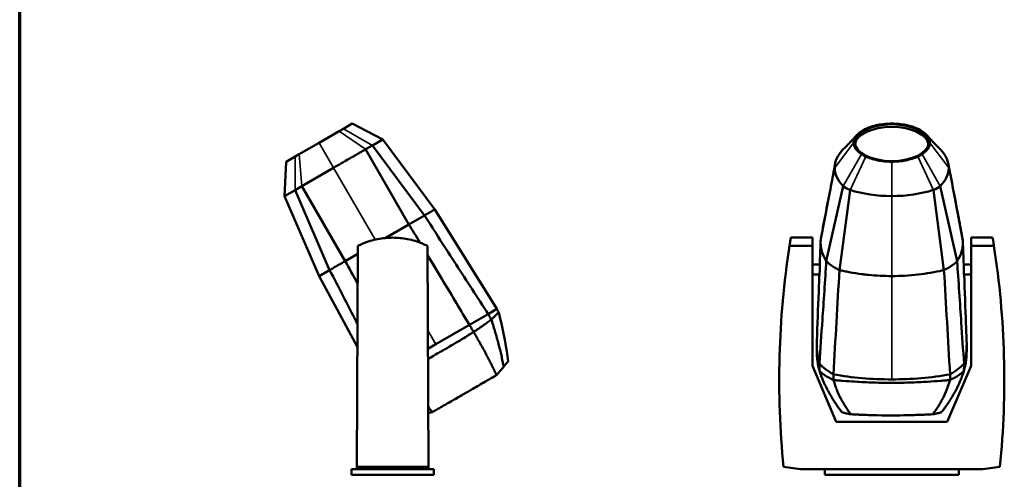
# Model space of a CAD drawing. Header units: millimetres. Extents: x 20 to 2980, y 20 to 2980.
# Tile 5 of 7: x 20 to 1620, y 1275 to 2022. Entities that reach past the tile are written whole.
import ezdxf

# ---------------------------------------------------------------- set-up
doc = ezdxf.new("R2010")
doc.units = ezdxf.units.MM
for name, color, linetype, lineweight in [('Border (ISO)', 7, 'Continuous', 70), ('Visible (ISO)', 7, 'Continuous', 50), ('Visible Narrow (ISO)', 7, 'Continuous', 35)]:
    doc.layers.add(name, color=color, linetype=linetype, lineweight=lineweight)

# ---------------------------------------------------------------- blocks, each defined once
blk = doc.blocks.new('Borders Chauvet')
at = {"layer": 'Border (ISO)'}
blk.add_line((20, 20), (20, 2980), dxfattribs=at)

msp = doc.modelspace()

# ---------------------------------------------------------------- linework, layer by layer
at = {"layer": 'Visible (ISO)'}
for p, q in [((539.2, 1841.2), (506.7, 1822.4)), ((546, 1845.1), (539.2, 1841.2)), ((560.4, 1853.4), (546, 1845.1)), ((610.2, 1827.8), (560.4, 1853.4)), ((593.1, 1817.9), (610.2, 1827.8)), ((694.6, 1713.8), (610.2, 1827.8)), ((474.3, 1803.7), (506.7, 1822.4)), ((582.2, 1811.6), (593.1, 1817.9)), ((652.4, 1689.5), (582.2, 1811.6)), ((677.7, 1704.1), (593.1, 1817.9)), ((1358.3, 1811.6), (1360.6, 1813.9)), ((1515.9, 1811.6), (1513.5, 1814)), ((467.5, 1799.8), (453.1, 1791.4)), ((467.5, 1799.8), (474.3, 1803.7)), ((450.3, 1735.5), (453.1, 1791.4)), ((530.2, 1781.7), (478.4, 1751.7)), ((450.3, 1735.5), (467.5, 1745.4)), ((478.4, 1751.7), (467.5, 1745.4)), ((523.7, 1615.2), (467.5, 1745.4)), ((549.1, 1629.8), (478.4, 1751.7)), ((1358.3, 1751.7), (1330.8, 1629.8)), ((1369.5, 1745.4), (1352.1, 1615.2)), ((1522, 1615.2), (1504.7, 1745.4)), ((1543.4, 1629.8), (1515.9, 1751.7)), ((506.9, 1605.4), (450.3, 1735.5)), ((795.3, 1551.9), (694.6, 1713.8)), ((677.7, 1704.1), (652.4, 1689.5)), ((652.4, 1689.5), (614, 1667.3)), ((1308.2, 1667.9), (1273.1, 1667.9)), ((1308.2, 1667.9), (1308.2, 1654.6)), ((1566, 1654.6), (1566, 1667.9)), ((1601, 1667.9), (1566, 1667.9)), ((569.6, 1654.6), (567.7, 1295)), ((684.3, 1295), (682.5, 1654.6)), ((1308.2, 1654.6), (1271, 1654.6)), ((1308.2, 1459.4), (1308.2, 1654.6)), ((1566, 1654.6), (1566, 1459.4)), ((1603.1, 1654.6), (1566, 1654.6)), ((569.5, 1641.6), (549.1, 1629.8)), ((1320.1, 1624), (1308.2, 1624)), ((1566, 1624), (1554.1, 1624)), ((523.7, 1615.2), (506.9, 1605.4)), ((568.7, 1489.7), (506.9, 1605.4)), ((1319.6, 1607.7), (1308.2, 1607.7)), ((1395.4, 1607.7), (1395.4, 1607.7)), ((1478.8, 1607.7), (1478.8, 1607.7)), ((1566, 1607.7), (1554.5, 1607.7)), ((781.1, 1543.7), (750.7, 1526.2)), ((795.3, 1551.9), (781.1, 1543.7)), ((750.7, 1526.2), (696, 1494.6)), ((696, 1494.6), (683.3, 1487.3)), ((1346.8, 1368.4), (1308.2, 1459.4)), ((1566, 1459.4), (1527.4, 1368.4)), ((794.9, 1444.3), (794.8, 1444.2)), ((1319.6, 1451.1), (1319.6, 1451.1)), ((1554.5, 1451.1), (1554.5, 1451.1)), ((690.1, 1383.8), (690.3, 1383.9)), ((1527.4, 1368.4), (1346.8, 1368.4)), ((567.7, 1291.3), (559.2, 1291.3)), ((559.2, 1291.3), (559.2, 1282.3)), ((692.8, 1282.3), (559.2, 1282.3)), ((567.7, 1295), (684.3, 1295)), ((567.7, 1291.3), (567.7, 1295)), ((567.7, 1291.3), (684.4, 1291.3)), ((684.3, 1295), (684.4, 1291.3)), ((692.8, 1291.3), (684.4, 1291.3)), ((692.8, 1282.3), (692.8, 1291.3)), ((1261.2, 1295), (1288.9, 1291.3)), ((1328.2, 1291.3), (1288.9, 1291.3)), ((1328.2, 1291.3), (1545.9, 1291.3)), ((1328.2, 1282.3), (1328.2, 1291.3)), ((1545.9, 1282.3), (1328.2, 1282.3)), ((1545.9, 1291.3), (1545.9, 1282.3)), ((1585.2, 1291.3), (1545.9, 1291.3)), ((1585.2, 1291.3), (1613, 1295))]:
    msp.add_line(p, q, dxfattribs=at)
for centre, start, end in [((2676.6, 1436.2), 171.1684, 185.6974), ((197.6, 1436.2), 354.3026, 8.8316)]:
    msp.add_arc(centre, 1422.4, start, end, dxfattribs=at)
msp.add_ellipse((1437.1, 1822.4), major_axis=(59.8, 0), ratio=0.5, dxfattribs=at)
for centre, major_axis, start_param, end_param in [((1437.1, 1818.1), (-59.8, 0), 3.214067, 6.210711), ((1481.3, 1781.7), (-136.8, 0), 5.830442, 6.283985), ((1481.3, 1781.6), (-136.8, 0), 6.282568, 6.735929), ((1392.9, 1781.6), (136.8, 0), 5.830442, 6.283802), ((1386.2, 1758.5), (-31, 0), 0.452743, 1.001573), ((1437.1, 1798.3), (-125.5, 0), 1.001573, 1.570251), ((1437, 1798.3), (-125.5, 0), 1.570944, 2.14002), ((1488, 1758.5), (31, 0), 5.281613, 5.830442)]:
    msp.add_ellipse(centre, major_axis=major_axis, ratio=0.5, start_param=start_param, end_param=end_param, dxfattribs=at)
for points, knots in [([(1375.1, 1822.4), (1375.1, 1825.8), (1376.2, 1829.1), (1380.5, 1835.5), (1383.7, 1838.5), (1387.8, 1841.2)], [0, 0, 0, 0, 2.013615, 2.013615, 4.040082, 4.040082, 4.040082, 4.040082]), ([(1387.8, 1841.2), (1388.8, 1841.9), (1390, 1842.5), (1392.3, 1843.8), (1393.5, 1844.5), (1394.8, 1845.1)], [0, 0, 0, 0, 0.525923, 0.525923, 1.051846, 1.051846, 1.051846, 1.051846]), ([(1394.8, 1845.1), (1400.5, 1847.7), (1407.2, 1849.8), (1422.4, 1852.8), (1430.2, 1853.4), (1437.1, 1853.4)], [0, 0, 0, 0, 2.324901, 2.324901, 4.912866, 4.912866, 4.912866, 4.912866]), ([(1437.1, 1853.4), (1444.8, 1853.4), (1452.6, 1852.7), (1467.8, 1849.7), (1474.3, 1847.4), (1479.3, 1845.1)], [0, 0, 0, 0, 2.324901, 2.324901, 4.912868, 4.912868, 4.912868, 4.912868]), ([(1479.3, 1845.1), (1480.6, 1844.5), (1481.9, 1843.8), (1484.2, 1842.5), (1485.3, 1841.9), (1486.4, 1841.2)], [0, 0, 0, 0, 0.525923, 0.525923, 1.051846, 1.051846, 1.051846, 1.051846]), ([(1486.4, 1841.2), (1490.5, 1838.5), (1493.6, 1835.5), (1497.9, 1829.1), (1499, 1825.8), (1499, 1822.4)], [0, 0, 0, 0, 2.015825, 2.015825, 4.032862, 4.032862, 4.032862, 4.032862]), ([(1360.6, 1813.9), (1364.9, 1818.3), (1370, 1823.6), (1377.4, 1831.6), (1379, 1833.3), (1380.6, 1835.1)], [0, 0, 0, 0, 4.61168, 4.61168, 5.802909, 5.802909, 5.802909, 5.802909]), ([(1493.6, 1835.1), (1499.3, 1828.8), (1504.4, 1823.4), (1510.5, 1817.1), (1512, 1815.5), (1513.5, 1814)], [0, 0, 0, 0, 4.209428, 4.209428, 5.789707, 5.789707, 5.789707, 5.789707]), ([(582.2, 1811.6), (580.1, 1810.4), (577.4, 1808.9), (573, 1806.3), (570.5, 1804.9), (568.3, 1803.6), (567.1, 1802.9), (565.7, 1802.1), (564, 1801.2), (561.8, 1799.8), (558.9, 1798.2), (552.5, 1794.5), (542.9, 1789), (534.5, 1784.1), (530.2, 1781.7)], [0, 0, 0, 0, 0.819296, 1.02412, 1.638591, 1.741003, 1.843415, 2.048239, 2.253063, 2.457887, 2.867535, 3.277183, 4.744908, 6.212633, 6.212633, 6.212633, 6.212633]), ([(1387.8, 1803.7), (1383.7, 1806.3), (1380.5, 1809.3), (1376.2, 1815.7), (1375.1, 1819.1), (1375.1, 1822.4)], [0, 0, 0, 0, 2.015289, 2.015289, 4.043463, 4.043463, 4.043463, 4.043463]), ([(1486.4, 1803.7), (1490.5, 1806.3), (1493.6, 1809.3), (1497.9, 1815.7), (1499, 1819.1), (1499, 1822.4)], [0, 0, 0, 0, 2.013615, 2.013615, 4.040082, 4.040082, 4.040082, 4.040082]), ([(1515.9, 1811.6), (1517.1, 1810.4), (1518.5, 1808.9), (1520.5, 1806.3), (1521.6, 1804.9), (1522.5, 1803.6), (1522.9, 1802.9), (1523.4, 1802.1), (1524, 1801.2), (1524.8, 1799.8), (1525.6, 1798.2), (1527.4, 1794.5), (1529.1, 1789), (1529.7, 1784.1), (1529.7, 1781.7)], [0, 0, 0, 0, 0.819296, 1.02412, 1.638591, 1.741003, 1.843415, 2.048239, 2.253063, 2.457887, 2.867535, 3.277183, 4.744908, 6.212633, 6.212633, 6.212633, 6.212633]), ([(1394.8, 1799.8), (1393.5, 1800.4), (1392.3, 1801), (1390, 1802.3), (1388.8, 1803), (1387.8, 1803.7)], [0, 0, 0, 0, 0.525923, 0.525923, 1.051846, 1.051846, 1.051846, 1.051846]), ([(1437.1, 1791.4), (1429.3, 1791.4), (1421.6, 1792.2), (1406.3, 1795.2), (1399.9, 1797.4), (1394.8, 1799.8)], [0, 0, 0, 0, 2.323654, 2.323654, 4.910214, 4.910214, 4.910214, 4.910214]), ([(1479.3, 1799.8), (1473.7, 1797.1), (1467, 1795), (1451.8, 1792), (1443.9, 1791.4), (1437.1, 1791.4)], [0, 0, 0, 0, 2.326148, 2.326148, 4.915521, 4.915521, 4.915521, 4.915521]), ([(1479.3, 1799.8), (1480.6, 1800.4), (1481.9, 1801), (1484.2, 1802.3), (1485.3, 1803), (1486.4, 1803.7)], [0, 0, 0, 0, 0.525923, 0.525923, 1.051846, 1.051846, 1.051846, 1.051846]), ([(1322.4, 1668.9), (1327.6, 1696.4), (1333, 1724.3), (1340.6, 1764.2), (1342.8, 1776.2), (1345.1, 1788.2)], [0, 0, 0, 0, 10.001139, 10.001139, 14.284055, 14.284055, 14.284055, 14.284055]), ([(1529.1, 1788.1), (1534.4, 1760.1), (1539.7, 1732.2), (1547.3, 1692.6), (1549.5, 1680.7), (1551.8, 1668.9)], [0.010304, 0.010304, 0.010304, 0.010304, 10.000229, 10.000229, 14.284087, 14.284087, 14.284087, 14.284087]), ([(694.6, 1713.8), (694.6, 1713.8), (694.5, 1713.8), (694.4, 1713.7), (694.3, 1713.7), (694.1, 1713.6), (693.9, 1713.5), (693.7, 1713.3), (693.4, 1713.2), (693.1, 1713), (692.8, 1712.8), (692.4, 1712.6), (692, 1712.3), (691.5, 1712.1), (691.1, 1711.8), (690.5, 1711.5), (690.2, 1711.3), (689.9, 1711.1), (689.6, 1711), (689.3, 1710.8), (689, 1710.6), (688.6, 1710.4), (688.3, 1710.2), (687.9, 1710), (687.6, 1709.8), (687.2, 1709.6), (686.8, 1709.3), (686.4, 1709.1), (686, 1708.9), (685.6, 1708.6), (685.2, 1708.4), (684.7, 1708.1), (684.3, 1707.9), (683.8, 1707.6), (683.4, 1707.4), (682.9, 1707.1), (682.4, 1706.8), (681.9, 1706.5), (681.4, 1706.2), (680.9, 1706), (680.4, 1705.7), (679.9, 1705.4), (679.4, 1705), (679.1, 1704.9), (678.8, 1704.7), (678.5, 1704.6), (678.2, 1704.4), (678, 1704.2), (677.7, 1704.1)], [0.0003479, 0.0003479, 0.0003479, 0.0003479, 0.0979975, 0.0979975, 0.0979975, 0.1956472, 0.1956472, 0.1956472, 0.2932968, 0.2932968, 0.2932968, 0.3909464, 0.3909464, 0.3909464, 0.4885959, 0.4885959, 0.4885959, 0.5397365, 0.5397365, 0.5397365, 0.5908769, 0.5908769, 0.5908769, 0.6420173, 0.6420173, 0.6420173, 0.6931576, 0.6931576, 0.6931576, 0.744298, 0.744298, 0.744298, 0.7954384, 0.7954384, 0.7954384, 0.8465788, 0.8465788, 0.8465788, 0.8977192, 0.8977192, 0.8977192, 0.9488596, 0.9488596, 0.9488596, 0.975031, 0.975031, 0.975031, 1, 1, 1, 1]), ([(781.1, 1543.7), (763.8, 1570.5), (746.6, 1597.3), (712.1, 1650.7), (694.9, 1677.4), (677.7, 1704.1)], [0, 0, 0, 0, 9.566766, 9.566766, 19.109099, 19.109099, 19.109099, 19.109099]), ([(682.5, 1654.6), (679.8, 1655.9), (677.1, 1657.1), (666.6, 1661.5), (658.5, 1663.9), (642.2, 1667.1), (634, 1667.9), (618.1, 1667.9), (609.9, 1667.1), (593.5, 1663.9), (585.4, 1661.5), (574.9, 1657.1), (572.2, 1655.9), (569.6, 1654.6)], [32.57704, 32.57704, 32.57704, 32.57704, 33.414064, 33.414064, 35.797371, 35.797371, 38.180678, 38.180678, 40.563984, 40.563984, 42.947291, 42.947291, 43.784315, 43.784315, 43.784315, 43.784315]), ([(1271, 1654.6), (1271.2, 1655.9), (1271.4, 1657.1), (1272.1, 1661.5), (1272.5, 1663.9), (1273, 1667.1), (1273.1, 1667.9), (1273.1, 1667.9)], [32.57704, 32.57704, 32.57704, 32.57704, 33.414064, 33.414064, 35.797371, 35.797371, 38.180678, 38.180678, 38.180678, 38.180678]), ([(1601, 1667.9), (1601, 1667.9), (1601.1, 1667.1), (1601.7, 1663.9), (1602.1, 1661.5), (1602.8, 1657.1), (1602.9, 1655.9), (1603.1, 1654.6)], [38.180678, 38.180678, 38.180678, 38.180678, 40.563984, 40.563984, 42.947291, 42.947291, 43.784315, 43.784315, 43.784315, 43.784315]), ([(1321.5, 1659.6), (1321.5, 1654.7), (1322.2, 1649.7), (1325.3, 1639.9), (1327.5, 1635), (1330.6, 1630.1), (1330.7, 1630), (1330.8, 1629.8)], [-8.434283, -8.434283, -8.434283, -8.434283, -5.00162, -5.00162, -1.569046, -1.569046, -1.463152, -1.463152, -1.463152, -1.463152]), ([(1552.7, 1659.6), (1552.7, 1654.6), (1551.9, 1649.6), (1548.9, 1639.7), (1546.6, 1634.9), (1543.5, 1630), (1543.4, 1629.9), (1543.4, 1629.8)], [0, 0, 0, 0, 3.029427, 3.029427, 6.058773, 6.058773, 6.118233, 6.118233, 6.118233, 6.118233]), ([(750.7, 1526.2), (737.1, 1549.1), (722.7, 1573.1), (701.1, 1609.1), (691.9, 1624.3), (682.5, 1639.8)], [-18.812867, -18.812867, -18.812867, -18.812867, -10.247649, -10.247649, -5.363116, -5.363116, -5.363116, -5.363116]), ([(549.1, 1629.8), (548.9, 1629.7), (548.8, 1629.6), (548.6, 1629.5), (548.3, 1629.4), (547.9, 1629.1), (547.5, 1628.9), (547.1, 1628.7), (546.7, 1628.5), (546.3, 1628.2), (546.2, 1628.1), (546, 1628), (545.8, 1627.9), (545.6, 1627.8), (545.5, 1627.7), (545.3, 1627.6), (545.1, 1627.5), (545, 1627.4), (544.8, 1627.3), (544.6, 1627.2), (544.4, 1627.1), (544.3, 1627), (543.7, 1626.7), (543.1, 1626.4), (542.6, 1626.1), (542.4, 1626), (542.3, 1625.9), (542.1, 1625.8), (541.8, 1625.6), (541.4, 1625.4), (541.1, 1625.2), (540.8, 1625), (540.4, 1624.8), (540, 1624.6), (539.7, 1624.4), (539.4, 1624.2), (539, 1624), (538.7, 1623.8), (538.4, 1623.6), (538, 1623.5), (537.4, 1623.1), (536.7, 1622.7), (536, 1622.3), (535.7, 1622.1), (535.3, 1621.9), (534.9, 1621.7), (534.6, 1621.5), (534.2, 1621.2), (533.8, 1621), (533.1, 1620.6), (532.4, 1620.2), (531.7, 1619.8), (531.3, 1619.6), (531, 1619.4), (530.6, 1619.2), (530.3, 1619), (530, 1618.8), (529.6, 1618.6), (529.4, 1618.5), (529.3, 1618.4), (529.1, 1618.3), (528.6, 1618), (527.9, 1617.6), (527.4, 1617.3), (527.3, 1617.2), (527.1, 1617.1), (526.9, 1617), (526.8, 1617), (526.7, 1616.9), (526.6, 1616.8), (526.5, 1616.8), (526.4, 1616.7), (526.2, 1616.6), (526.1, 1616.6), (526, 1616.5), (525.9, 1616.4), (525.6, 1616.3), (525.4, 1616.1), (525.1, 1616), (524.6, 1615.7), (524.2, 1615.4), (523.7, 1615.2)], [0.067144, 0.067144, 0.067144, 0.067144, 0.092258, 0.092258, 0.092258, 0.147232, 0.147232, 0.147232, 0.203753, 0.203753, 0.203753, 0.232558, 0.232558, 0.232558, 0.261703, 0.261703, 0.261703, 0.291168, 0.291168, 0.291168, 0.32093, 0.32093, 0.32093, 0.411721, 0.411721, 0.411721, 0.442382, 0.442382, 0.442382, 0.504086, 0.504086, 0.504086, 0.566042, 0.566042, 0.566042, 0.62793, 0.62793, 0.62793, 0.689433, 0.689433, 0.689433, 0.809975, 0.809975, 0.809975, 0.876723, 0.876723, 0.876723, 0.941796, 0.941796, 0.941796, 1.069317, 1.069317, 1.069317, 1.13259, 1.13259, 1.13259, 1.196049, 1.196049, 1.196049, 1.22797, 1.22797, 1.22797, 1.325133, 1.325133, 1.325133, 1.358186, 1.358186, 1.358186, 1.391687, 1.391687, 1.391687, 1.425714, 1.425714, 1.425714, 1.460362, 1.460362, 1.460362, 1.527682, 1.527682, 1.527682, 1.621449, 1.621449, 1.621449, 1.621449]), ([(1330.8, 1629.8), (1328.9, 1599.8), (1326.3, 1562.1), (1322.8, 1510.7), (1321.2, 1486.3), (1319.6, 1463)], [0, 0, 0, 0, 10.253799, 10.253799, 18.812596, 18.812596, 18.812596, 18.812596]), ([(1320.1, 1622.9), (1320.1, 1622.7), (1320.1, 1622.5), (1320.1, 1622.3), (1320.1, 1622), (1320.1, 1621.8), (1320.1, 1621.5), (1320.1, 1621.4), (1320.1, 1621.4), (1320.1, 1621.3), (1320.1, 1621), (1320.1, 1620.6), (1320.1, 1620.3), (1320.1, 1619.9), (1320.1, 1619.5), (1320.1, 1619.1), (1320.1, 1619), (1320.1, 1618.9), (1320.1, 1618.8), (1320.1, 1618.3), (1320.1, 1617.7), (1320.1, 1617.2), (1320.1, 1616.9), (1320.1, 1616.5), (1320.1, 1616.2), (1320.1, 1615.8), (1320.1, 1615.4), (1320, 1615), (1320, 1614.6), (1320, 1614.2), (1320, 1613.8), (1320, 1613.4), (1320, 1613.1), (1320, 1612.7), (1320, 1612.6), (1320, 1612.6), (1320, 1612.5), (1320, 1612.2), (1320, 1611.9), (1320, 1611.5), (1319.9, 1611.2), (1319.9, 1610.9), (1319.9, 1610.6), (1319.9, 1610.3), (1319.9, 1610), (1319.9, 1609.7), (1319.9, 1609.6), (1319.8, 1609.5), (1319.8, 1609.4), (1319.8, 1609.1), (1319.8, 1608.9), (1319.8, 1608.6), (1319.8, 1608.4), (1319.7, 1608.2), (1319.7, 1608), (1319.7, 1608), (1319.7, 1608), (1319.7, 1608), (1319.7, 1607.9), (1319.7, 1607.8), (1319.6, 1607.7), (1319.6, 1607.7), (1319.6, 1607.7), (1319.6, 1607.7)], [-2.56046, -2.56046, -2.56046, -2.56046, -2.449621, -2.449621, -2.449621, -2.336801, -2.336801, -2.336801, -2.304272, -2.304272, -2.304272, -2.179563, -2.179563, -2.179563, -2.042671, -2.042671, -2.042671, -2.015285, -2.015285, -2.015285, -1.842219, -1.842219, -1.842219, -1.744384, -1.744384, -1.744384, -1.62191, -1.62191, -1.62191, -1.499436, -1.499436, -1.499436, -1.386408, -1.386408, -1.386408, -1.363385, -1.363385, -1.363385, -1.25502, -1.25502, -1.25502, -1.138035, -1.138035, -1.138035, -1.018054, -1.018054, -1.018054, -0.963577, -0.963577, -0.963577, -0.823208, -0.823208, -0.823208, -0.659037, -0.659037, -0.659037, -0.643506, -0.643506, -0.643506, -0.484087, -0.484087, -0.484087, -0.427041, -0.427041, -0.427041, -0.427041]), ([(1320.1, 1624), (1320.1, 1624), (1320.1, 1623.9), (1320.1, 1623.5), (1320.1, 1623.2), (1320.1, 1622.9)], [-0.4263005, -0.4263005, -0.4263005, -0.4263005, -0.2127326, -0.2127326, 0, 0, 0, 0]), ([(1330.8, 1629.8), (1330.9, 1629.7), (1331, 1629.5), (1331.2, 1629.4), (1331.7, 1628.8), (1332.2, 1628.4), (1332.6, 1627.9), (1332.7, 1627.8), (1332.8, 1627.7), (1333, 1627.6), (1333.5, 1627), (1334.3, 1626.4), (1335, 1625.8), (1335.1, 1625.7), (1335.1, 1625.7), (1335.1, 1625.6), (1335.2, 1625.6), (1335.2, 1625.6), (1335.3, 1625.5), (1335.4, 1625.5), (1335.5, 1625.4), (1335.5, 1625.3), (1335.7, 1625.2), (1335.9, 1625), (1336.1, 1624.9), (1336.5, 1624.6), (1336.8, 1624.3), (1337.2, 1624), (1338, 1623.4), (1338.8, 1622.8), (1339.6, 1622.2), (1340.6, 1621.5), (1341.7, 1620.8), (1342.8, 1620.1), (1343.4, 1619.8), (1344, 1619.4), (1344.5, 1619.1), (1345.1, 1618.8), (1345.6, 1618.5), (1346.1, 1618.2), (1347.1, 1617.7), (1348, 1617.2), (1349, 1616.7), (1349.5, 1616.5), (1350, 1616.2), (1350.5, 1616), (1351.1, 1615.7), (1351.6, 1615.4), (1352.1, 1615.2)], [-3.841465, -3.841465, -3.841465, -3.841465, -3.747993, -3.747993, -3.747993, -3.381168, -3.381168, -3.381168, -3.303399, -3.303399, -3.303399, -2.872173, -2.872173, -2.872173, -2.846573, -2.846573, -2.846573, -2.821064, -2.821064, -2.821064, -2.770281, -2.770281, -2.770281, -2.669421, -2.669421, -2.669421, -2.468724, -2.468724, -2.468724, -2.057413, -2.057413, -2.057413, -1.540021, -1.540021, -1.540021, -1.294689, -1.294689, -1.294689, -1.056347, -1.056347, -1.056347, -0.596821, -0.596821, -0.596821, -0.36685, -0.36685, -0.36685, -0.143661, -0.143661, -0.143661, -0.143661]), ([(1543.4, 1629.8), (1543.3, 1629.7), (1543.2, 1629.6), (1543.1, 1629.5), (1543, 1629.4), (1542.8, 1629.1), (1542.5, 1628.9), (1542.3, 1628.7), (1542.1, 1628.5), (1541.9, 1628.2), (1541.8, 1628.1), (1541.7, 1628), (1541.5, 1627.9), (1541.4, 1627.8), (1541.4, 1627.7), (1541.3, 1627.6), (1541.2, 1627.5), (1541, 1627.4), (1540.9, 1627.3), (1540.8, 1627.2), (1540.7, 1627.1), (1540.6, 1627), (1540.3, 1626.7), (1539.9, 1626.4), (1539.5, 1626.1), (1539.4, 1626), (1539.3, 1625.9), (1539.2, 1625.8), (1539, 1625.6), (1538.8, 1625.4), (1538.5, 1625.2), (1538.3, 1625), (1538, 1624.8), (1537.8, 1624.6), (1537.5, 1624.4), (1537.3, 1624.2), (1537, 1624), (1536.8, 1623.8), (1536.5, 1623.6), (1536.3, 1623.5), (1535.8, 1623.1), (1535.2, 1622.7), (1534.6, 1622.3), (1534.3, 1622.1), (1534, 1621.9), (1533.7, 1621.7), (1533.4, 1621.5), (1533.1, 1621.2), (1532.8, 1621), (1532.1, 1620.6), (1531.5, 1620.2), (1530.8, 1619.8), (1530.4, 1619.6), (1530.1, 1619.4), (1529.8, 1619.2), (1529.4, 1619), (1529.1, 1618.8), (1528.7, 1618.6), (1528.5, 1618.5), (1528.4, 1618.4), (1528.2, 1618.3), (1527.6, 1618), (1526.9, 1617.6), (1526.4, 1617.3), (1526.2, 1617.2), (1526, 1617.1), (1525.8, 1617), (1525.7, 1617), (1525.5, 1616.9), (1525.4, 1616.8), (1525.3, 1616.8), (1525.2, 1616.7), (1525, 1616.6), (1524.9, 1616.6), (1524.8, 1616.5), (1524.6, 1616.4), (1524.3, 1616.3), (1524, 1616.1), (1523.6, 1616), (1523.1, 1615.7), (1522.6, 1615.4), (1522, 1615.2)], [0.067144, 0.067144, 0.067144, 0.067144, 0.092258, 0.092258, 0.092258, 0.147232, 0.147232, 0.147232, 0.203753, 0.203753, 0.203753, 0.232558, 0.232558, 0.232558, 0.261703, 0.261703, 0.261703, 0.291168, 0.291168, 0.291168, 0.32093, 0.32093, 0.32093, 0.411721, 0.411721, 0.411721, 0.442382, 0.442382, 0.442382, 0.504086, 0.504086, 0.504086, 0.566042, 0.566042, 0.566042, 0.62793, 0.62793, 0.62793, 0.689433, 0.689433, 0.689433, 0.809975, 0.809975, 0.809975, 0.876723, 0.876723, 0.876723, 0.941796, 0.941796, 0.941796, 1.069317, 1.069317, 1.069317, 1.13259, 1.13259, 1.13259, 1.196049, 1.196049, 1.196049, 1.22797, 1.22797, 1.22797, 1.325133, 1.325133, 1.325133, 1.358186, 1.358186, 1.358186, 1.391687, 1.391687, 1.391687, 1.425714, 1.425714, 1.425714, 1.460362, 1.460362, 1.460362, 1.527682, 1.527682, 1.527682, 1.621449, 1.621449, 1.621449, 1.621449]), ([(1543.4, 1629.8), (1545.4, 1599), (1548.1, 1558.4), (1551.5, 1508.2), (1553.1, 1485), (1554.6, 1463)], [0, 0, 0, 0, 10.566301, 10.566301, 18.876688, 18.876688, 18.876688, 18.876688]), ([(1554.1, 1622.9), (1554.1, 1623.2), (1554.1, 1623.5), (1554.1, 1623.9), (1554.1, 1624), (1554.1, 1624)], [0, 0, 0, 0, 0.2131144, 0.2131144, 0.4263037, 0.4263037, 0.4263037, 0.4263037]), ([(1554.5, 1607.7), (1554.5, 1607.7), (1554.5, 1607.7), (1554.5, 1607.8), (1554.5, 1607.8), (1554.5, 1607.8), (1554.5, 1607.8), (1554.5, 1607.9), (1554.5, 1608.1), (1554.4, 1608.3), (1554.4, 1608.4), (1554.4, 1608.5), (1554.4, 1608.6), (1554.4, 1608.8), (1554.4, 1609.1), (1554.3, 1609.3), (1554.3, 1609.5), (1554.3, 1609.8), (1554.3, 1610.1), (1554.3, 1610.3), (1554.3, 1610.6), (1554.2, 1610.9), (1554.2, 1611), (1554.2, 1611), (1554.2, 1611.1), (1554.2, 1611.4), (1554.2, 1611.7), (1554.2, 1612), (1554.2, 1612.4), (1554.2, 1612.7), (1554.2, 1613.1), (1554.2, 1613.4), (1554.1, 1613.8), (1554.1, 1614.2), (1554.1, 1614.4), (1554.1, 1614.6), (1554.1, 1614.7), (1554.1, 1615.2), (1554.1, 1615.6), (1554.1, 1616), (1554.1, 1616.5), (1554.1, 1617), (1554.1, 1617.4), (1554.1, 1617.6), (1554.1, 1617.8), (1554.1, 1617.9), (1554.1, 1618.4), (1554.1, 1618.9), (1554.1, 1619.4), (1554.1, 1619.8), (1554.1, 1620.2), (1554.1, 1620.6), (1554.1, 1620.6), (1554.1, 1620.7), (1554.1, 1620.7), (1554.1, 1621), (1554.1, 1621.3), (1554.1, 1621.6), (1554.1, 1621.9), (1554.1, 1622.1), (1554.1, 1622.3), (1554.1, 1622.5), (1554.1, 1622.7), (1554.1, 1622.9)], [-2.13378, -2.13378, -2.13378, -2.13378, -2.039893, -2.039893, -2.039893, -2.013808, -2.013808, -2.013808, -1.817058, -1.817058, -1.817058, -1.742275, -1.742275, -1.742275, -1.613582, -1.613582, -1.613582, -1.496539, -1.496539, -1.496539, -1.380484, -1.380484, -1.380484, -1.360617, -1.360617, -1.360617, -1.252682, -1.252682, -1.252682, -1.136455, -1.136455, -1.136455, -1.021328, -1.021328, -1.021328, -0.963521, -0.963521, -0.963521, -0.835196, -0.835196, -0.835196, -0.692468, -0.692468, -0.692468, -0.643936, -0.643936, -0.643936, -0.484697, -0.484697, -0.484697, -0.349288, -0.349288, -0.349288, -0.325458, -0.325458, -0.325458, -0.210372, -0.210372, -0.210372, -0.098502, -0.098502, -0.098502, 0, 0, 0, 0]), ([(523.7, 1615.2), (538.2, 1587), (552.8, 1558.7), (567.8, 1529.4), (568.4, 1528.4), (568.9, 1527.3)], [0, 0, 0, 0, 9.528917, 9.528917, 9.886325, 9.886325, 9.886325, 9.886325]), ([(1315.3, 1499.1), (1316.3, 1525.7), (1317.4, 1553), (1318.8, 1589.5), (1319.1, 1598.6), (1319.5, 1607.7)], [0, 0, 0, 0, 9.611877, 9.611877, 12.810859, 12.810859, 12.810859, 12.810859]), ([(1352.1, 1615.2), (1350.5, 1587), (1348.9, 1558.7), (1345.6, 1502.1), (1343.9, 1473.8), (1342.3, 1445.5)], [-19.1091, -19.1091, -19.1091, -19.1091, -9.566767, -9.566767, 0, 0, 0, 0]), ([(1352.1, 1615.2), (1352.7, 1615.1), (1353.2, 1614.9), (1353.8, 1614.8), (1354.3, 1614.7), (1354.7, 1614.6), (1355, 1614.5), (1355.4, 1614.4), (1355.7, 1614.4), (1356, 1614.3), (1356.6, 1614.2), (1357.2, 1614), (1358, 1613.8), (1359.1, 1613.6), (1360.4, 1613.3), (1361.9, 1613), (1364.3, 1612.5), (1367, 1612), (1369.9, 1611.4), (1375.6, 1610.4), (1382.2, 1609.3), (1388.2, 1608.6), (1390.5, 1608.3), (1392.6, 1608), (1394.6, 1607.8), (1396.2, 1607.6), (1397.7, 1607.5), (1399.3, 1607.3), (1411.8, 1606.1), (1424.4, 1605.4), (1437.1, 1605.4)], [-8.562626, -8.562626, -8.562626, -8.562626, -8.381185, -8.381185, -8.381185, -8.233357, -8.233357, -8.233357, -8.062967, -8.062967, -8.062967, -7.735946, -7.735946, -7.735946, -7.219252, -7.219252, -7.219252, -6.391472, -6.391472, -6.391472, -4.763066, -4.763066, -4.763066, -4.167989, -4.167989, -4.167989, -3.694274, -3.694274, -3.694274, 0, 0, 0, 0]), ([(1522, 1615.2), (1521.4, 1615), (1520.7, 1614.9), (1507.1, 1611.7), (1493.6, 1609.4), (1465.7, 1606.2), (1451.4, 1605.4), (1437.1, 1605.4)], [2.572842, 2.572842, 2.572842, 2.572842, 3.04742, 3.04742, 12.276225, 12.276225, 21.478732, 21.478732, 21.478732, 21.478732]), ([(1522, 1615.2), (1523.7, 1587), (1525.3, 1558.7), (1528.6, 1502.2), (1530.2, 1473.8), (1531.9, 1445.5)], [0, 0, 0, 0, 9.528917, 9.528917, 19.083274, 19.083274, 19.083274, 19.083274]), ([(1554.7, 1607.7), (1555.7, 1580.7), (1556.8, 1553.7), (1558.1, 1517.6), (1558.5, 1508.3), (1558.8, 1499.1)], [0.525484, 0.525484, 0.525484, 0.525484, 10.000463, 10.000463, 13.337274, 13.337274, 13.337274, 13.337274]), ([(781.1, 1543.7), (781.4, 1543.2), (781.6, 1542.8), (782.8, 1540.8), (783.1, 1540.3), (784.1, 1538.5), (784.4, 1538), (785.1, 1536.8), (785.2, 1536.6), (785.8, 1535.4), (786, 1535.2), (786.3, 1534.5)], [0.000001, 0.000001, 0.000001, 0.000001, 0.189891, 0.189891, 0.3011397, 0.3011397, 0.4231073, 0.4231073, 0.4461957, 0.4461957, 0.5369632, 0.5369632, 0.5369632, 0.5369632]), ([(786.7, 1534.1), (786.8, 1534.2), (786.9, 1534.4), (787.1, 1534.7), (787.1, 1534.9), (787.4, 1535.5), (787.5, 1535.7), (788.1, 1536.2), (788.7, 1536.8), (790.9, 1539), (792, 1540.1), (794.2, 1542.4), (795.3, 1543.5), (796.9, 1545), (797.5, 1545.5), (798.2, 1546), (798.4, 1546.1), (798.5, 1546.2), (798.5, 1546.2), (798.5, 1546.2)], [-3.460187, -3.460187, -3.460187, -3.460187, -3.372501, -3.372501, -3.296175, -3.296175, -3.054991, -3.054991, -2.863049, -2.863049, -2.567644, -2.567644, -2.184893, -2.184893, -1.83762, -1.83762, -1.55934, -1.55934, -1.502677, -1.502677, -1.502677, -1.502677]), ([(798.5, 1546.2), (803.9, 1525.5), (808.2, 1504.4), (812.2, 1477.7), (813, 1472.1), (813.6, 1466.5)], [0, 0, 0, 0, 6.414772, 6.414772, 8.109012, 8.109012, 8.109012, 8.109012]), ([(757.6, 1514.3), (757.2, 1515), (756.9, 1515.4), (756, 1517.1), (755.8, 1517.5), (754.9, 1519), (754.6, 1519.5), (753.7, 1521), (753.1, 1522.1), (752.1, 1523.8), (752, 1524), (751.2, 1525.3), (751, 1525.7), (750.7, 1526.2)], [-1.645314, -1.645314, -1.645314, -1.645314, -1.097718, -1.097718, -0.750378, -0.750378, -0.612741, -0.612741, -0.350656, -0.350656, -0.182458, -0.182458, -0.000003, -0.000003, -0.000003, -0.000003]), ([(786.3, 1534.5), (785, 1533.7), (784.1, 1532.9), (782, 1531.4), (780.9, 1530.5), (777.5, 1528.1), (775.1, 1526.4), (770.3, 1523), (767.9, 1521.3), (764.1, 1518.7), (762.8, 1517.8), (759.9, 1515.9), (758.6, 1515), (757.6, 1514.3)], [0.000032, 0.000032, 0.000032, 0.000032, 0.616059, 0.616059, 1.2866, 1.2866, 2.626902, 2.626902, 3.960903, 3.960903, 4.627736, 4.627736, 5.463921, 5.463921, 5.463921, 5.463921]), ([(786.3, 1534.5), (786.4, 1534.5), (786.5, 1534.4), (786.6, 1534.2), (786.7, 1534.2), (786.7, 1534.1)], [-0.07051315, -0.07051315, -0.07051315, -0.07051315, -0.03581429, -0.03581429, 0, 0, 0, 0]), ([(806.5, 1458.1), (806.1, 1460.2), (805.5, 1463.4), (804.1, 1470.1), (803.4, 1473.1), (801.3, 1482.4), (799.8, 1488.7), (796.4, 1501.4), (794.6, 1508), (792.2, 1516.2), (791.8, 1517.8), (790.9, 1520.7), (790.5, 1521.9), (789.6, 1524.9), (789.1, 1526.5), (787.9, 1530.4), (787.4, 1531.8), (786.7, 1534.1)], [-11.963499, -11.963499, -11.963499, -11.963499, -10.211327, -10.211327, -8.768548, -8.768548, -5.887415, -5.887415, -2.904645, -2.904645, -2.163027, -2.163027, -1.596675, -1.596675, -0.730539, -0.730539, -0.000661, -0.000661, -0.000661, -0.000661]), ([(683.4, 1470.5), (690.2, 1474.3), (695.5, 1477.4), (700, 1480.1), (702.4, 1481.6), (706.7, 1483.9), (707.6, 1484.5), (709.8, 1485.7), (710.8, 1486.3), (712.3, 1487.1), (712.8, 1487.4), (715.8, 1489.1), (724.2, 1494), (739.8, 1503.4), (743.6, 1505.7), (748.5, 1508.7), (750.1, 1509.8), (753, 1511.6), (753.9, 1512.1), (755.3, 1512.9), (755.7, 1513.2), (756.7, 1513.8), (757.1, 1514), (757.6, 1514.3)], [3.411549, 3.411549, 3.411549, 3.411549, 5.56156, 5.56156, 6.505219, 6.505219, 6.776947, 6.776947, 7.020741, 7.020741, 7.127872, 7.127872, 7.655972, 7.655972, 7.856391, 7.856391, 7.987702, 7.987702, 8.050544, 8.050544, 8.081943, 8.081943, 8.117157, 8.117157, 8.117157, 8.117157]), ([(794.8, 1444.2), (794.1, 1445.9), (793.4, 1447.3), (792.1, 1450.2), (791.8, 1450.8), (791.1, 1452.2), (790.8, 1452.9), (789.9, 1454.8), (789.4, 1455.9), (788.6, 1457.5), (788.3, 1458.1), (787.6, 1459.4), (787.3, 1460.1), (786.1, 1462.6), (785.1, 1464.5), (783.7, 1467.4), (783.1, 1468.5), (781.1, 1472.3), (779.7, 1475.2), (776.6, 1481), (775, 1484), (770.9, 1491.5), (768.3, 1496.1), (765.1, 1501.7), (764.4, 1502.9), (763.2, 1504.9), (762.7, 1505.8), (761.8, 1507.3), (761.5, 1507.9), (759.5, 1511.3), (758.8, 1512.5), (757.6, 1514.3)], [-5.431374, -5.431374, -5.431374, -5.431374, -4.969481, -4.969481, -4.845523, -4.845523, -4.669068, -4.669068, -4.435713, -4.435713, -4.300975, -4.300975, -4.147156, -4.147156, -3.737688, -3.737688, -3.504136, -3.504136, -2.883097, -2.883097, -2.234282, -2.234282, -1.261353, -1.261353, -1.019893, -1.019893, -0.834618, -0.834618, -0.681121, -0.681121, -0.000274, -0.000274, -0.000274, -0.000274]), ([(1319.6, 1463), (1318.1, 1468.2), (1317, 1473.5), (1315.6, 1484), (1315.2, 1489.3), (1315.2, 1494.6)], [-6.339264, -6.339264, -6.339264, -6.339264, -3.16974, -3.16974, 0, 0, 0, 0]), ([(1315.3, 1479.4), (1315.3, 1479.8), (1315.3, 1480.3), (1315.3, 1481), (1315.3, 1481.1), (1315.3, 1481.4), (1315.3, 1481.6), (1315.3, 1482.1), (1315.3, 1482.3), (1315.3, 1483.1), (1315.3, 1483.7), (1315.3, 1485.6), (1315.3, 1487), (1315.2, 1489.9), (1315.2, 1491.4), (1315.2, 1493)], [0, 0, 0, 0, 0.172252, 0.172252, 0.212351, 0.212351, 0.271841, 0.271841, 0.34106, 0.34106, 0.521585, 0.521585, 0.936741, 0.936741, 1.396935, 1.396935, 1.396935, 1.396935]), ([(1558.9, 1494.6), (1558.9, 1489.3), (1558.6, 1484), (1557.1, 1473.5), (1556, 1468.2), (1554.6, 1463)], [0, 0, 0, 0, 3.16973, 3.16973, 6.339544, 6.339544, 6.339544, 6.339544]), ([(1315.3, 1479.4), (1315.3, 1479.1), (1315.4, 1478.8), (1315.4, 1477.4), (1315.5, 1476.4), (1315.7, 1473.3), (1315.9, 1468.8), (1317.1, 1461.9), (1317.3, 1460.9), (1317.6, 1459.2), (1317.8, 1458.5), (1318.1, 1457.2), (1318.2, 1456.6), (1318.4, 1455.7), (1318.5, 1455.3), (1318.7, 1454.5), (1318.8, 1454.2), (1319, 1453.4), (1319.1, 1453), (1319.4, 1452), (1319.5, 1451.6), (1319.6, 1451.1)], [4.476444, 4.476444, 4.476444, 4.476444, 4.614127, 4.614127, 5.102415, 5.102415, 5.679896, 5.679896, 5.77747, 5.77747, 5.850797, 5.850797, 5.906517, 5.906517, 5.948915, 5.948915, 5.981664, 5.981664, 6.034073, 6.034073, 6.099127, 6.099127, 6.099127, 6.099127]), ([(1554.5, 1451.1), (1554.9, 1452.5), (1555.1, 1453.3), (1555.7, 1455.4), (1555.8, 1455.9), (1556, 1456.9), (1556.1, 1457.4), (1556.8, 1460.3), (1557.2, 1462.6), (1558.5, 1471.4), (1558.7, 1476.6), (1558.8, 1479.4), (1558.8, 1479.5), (1558.8, 1479.6)], [0.000012, 0.000012, 0.000012, 0.000012, 0.849866, 0.849866, 1.059095, 1.059095, 1.342911, 1.342911, 2.466427, 2.466427, 5.56156, 5.56156, 5.675757, 5.675757, 5.675757, 5.675757]), ([(806.5, 1458.1), (805.1, 1456.4), (803.6, 1454.6), (800, 1450.3), (799, 1449.2), (796.7, 1446.3), (795.6, 1445.1), (794.9, 1444.3)], [0.000001, 0.000001, 0.000001, 0.000001, 0.957583, 0.957583, 1.304036, 1.304036, 1.76948, 1.76948, 1.76948, 1.76948]), ([(813.6, 1466.5), (813.6, 1466.5), (813.6, 1466.5), (813.4, 1466.3), (812.8, 1465.6), (812, 1464.6), (811.6, 1464.1), (810.4, 1462.7), (809.8, 1462), (808.7, 1460.7), (808.2, 1460.1), (807.3, 1459.1), (807, 1458.6), (806.5, 1458.1)], [-5.91509, -5.91509, -5.91509, -5.91509, -5.685056, -5.685056, -4.348143, -4.348143, -3.153988, -3.153988, -1.426423, -1.426423, -0.790643, -0.790643, -0.000001, -0.000001, -0.000001, -0.000001]), ([(1342.3, 1445.5), (1337.7, 1448.1), (1333.5, 1450.9), (1325.8, 1456.7), (1322.5, 1459.8), (1319.6, 1463)], [-4.19604, -4.19604, -4.19604, -4.19604, -2.098201, -2.098201, 0, 0, 0, 0]), ([(1319.6, 1451.1), (1319.6, 1451.8), (1319.6, 1452.2), (1319.6, 1453.6), (1319.6, 1454.1), (1319.6, 1455.2), (1319.6, 1455.5), (1319.6, 1456.1), (1319.6, 1457), (1319.6, 1458.2), (1319.6, 1458.6), (1319.6, 1459.9), (1319.6, 1460.4), (1319.6, 1461.9), (1319.6, 1462.3), (1319.6, 1463)], [0.0000137, 0.0000137, 0.0000137, 0.0000137, 0.2151475, 0.2151475, 0.3995213, 0.3995213, 0.5086515, 0.5086515, 0.5343363, 0.5343363, 0.551562, 0.551562, 0.5851834, 0.5851834, 0.630329, 0.630329, 0.630329, 0.630329]), ([(1554.6, 1463), (1551.7, 1459.8), (1548.3, 1456.7), (1540.7, 1450.9), (1536.5, 1448.1), (1531.9, 1445.5)], [-4.198797, -4.198797, -4.198797, -4.198797, -2.098972, -2.098972, -0.000001, -0.000001, -0.000001, -0.000001]), ([(1554.6, 1463), (1554.6, 1462.5), (1554.6, 1462.1), (1554.6, 1460.8), (1554.6, 1460.6), (1554.6, 1458.9), (1554.6, 1457.8), (1554.6, 1456.3), (1554.5, 1455.8), (1554.5, 1454.3), (1554.5, 1453.9), (1554.5, 1452.2), (1554.5, 1451.8), (1554.5, 1451.1)], [-0.7467477, -0.7467477, -0.7467477, -0.7467477, -0.6609591, -0.6609591, -0.5816785, -0.5816785, -0.4597504, -0.4597504, -0.3962026, -0.3962026, -0.2418918, -0.2418918, -0.000001, -0.000001, -0.000001, -0.000001]), ([(794.8, 1444.2), (792.4, 1442.8), (790.4, 1441.7), (782, 1436.8), (778.9, 1435), (769.3, 1429.5), (762.9, 1425.8), (750.8, 1418.8), (746.7, 1416.4), (742.5, 1414), (742.1, 1413.8), (738.7, 1411.8), (733.9, 1409.1), (721.3, 1401.8), (715, 1398.2), (705.7, 1392.8), (702.8, 1391.1), (694.4, 1386.2), (692.6, 1385.2), (690.3, 1383.9)], [0.000001, 0.000001, 0.000001, 0.000001, 0.848339, 0.848339, 1.384402, 1.384402, 2.455164, 2.455164, 3.414029, 3.414029, 3.806301, 3.806301, 4.033386, 4.033386, 4.254487, 4.254487, 4.365133, 4.365133, 4.541467, 4.541467, 4.541467, 4.541467]), ([(1319.6, 1451.1), (1320.5, 1448.7), (1321, 1447.3), (1322.2, 1443.9), (1322.4, 1443.2), (1323, 1441.6), (1323.4, 1440.7), (1324.3, 1438.5), (1324.8, 1437.2), (1327.4, 1431.1), (1329.6, 1426.2), (1332.8, 1420.1), (1333.5, 1418.8), (1335.8, 1414.5), (1337.4, 1411.6), (1339.8, 1407.7), (1340.4, 1406.6), (1342.3, 1403.7), (1343.5, 1401.8), (1345.6, 1398.6), (1346.5, 1397.2), (1348.8, 1393.8), (1350.3, 1391.8), (1353.5, 1387.5), (1354.8, 1385.8), (1356.2, 1383.9)], [-8.154091, -8.154091, -8.154091, -8.154091, -7.331172, -7.331172, -7.094686, -7.094686, -6.779379, -6.779379, -6.36929, -6.36929, -4.719704, -4.719704, -4.249007, -4.249007, -3.221227, -3.221227, -2.834617, -2.834617, -2.155829, -2.155829, -1.642876, -1.642876, -0.877212, -0.877212, -0.000539, -0.000539, -0.000539, -0.000539]), ([(1342.3, 1436.3), (1341, 1437.1), (1340, 1437.5), (1337.9, 1438.5), (1336.8, 1439.1), (1333.6, 1440.8), (1331.6, 1442), (1327.8, 1444.4), (1326, 1445.7), (1323.5, 1447.7), (1322.7, 1448.4), (1320.9, 1449.9), (1320.2, 1450.6), (1319.6, 1451.1)], [0.000529, 0.000529, 0.000529, 0.000529, 0.616601, 0.616601, 1.288336, 1.288336, 2.631023, 2.631023, 3.966641, 3.966641, 4.634282, 4.634282, 5.474622, 5.474622, 5.474622, 5.474622]), ([(1437.1, 1437.3), (1421, 1437.3), (1404.9, 1438), (1373.1, 1440.7), (1357.5, 1442.8), (1342.3, 1445.5)], [0, 0, 0, 0, 4.831852, 4.831852, 9.660842, 9.660842, 9.660842, 9.660842]), ([(1342.3, 1436.3), (1342.3, 1437.4), (1342.3, 1439.5), (1342.3, 1440.8), (1342.3, 1441.9), (1342.3, 1443.9), (1342.3, 1444.6), (1342.3, 1445.5)], [-0.6848872, -0.6848872, -0.6848872, -0.6848872, -0.6185397, -0.6185397, -0.2972327, -0.2972327, -0.0014956, -0.0014956, -0.0014956, -0.0014956]), ([(1531.9, 1445.5), (1516.7, 1442.8), (1501.1, 1440.7), (1469.3, 1438), (1453.2, 1437.3), (1437.1, 1437.3)], [0, 0, 0, 0, 4.833509, 4.833509, 9.66988, 9.66988, 9.66988, 9.66988]), ([(1517.9, 1383.9), (1518.9, 1385.3), (1520, 1386.6), (1521.9, 1389.2), (1522.3, 1389.7), (1523.3, 1391), (1523.8, 1391.7), (1525, 1393.4), (1525.7, 1394.4), (1526.7, 1395.9), (1527.1, 1396.4), (1527.9, 1397.6), (1528.4, 1398.3), (1529.9, 1400.6), (1531.1, 1402.4), (1532.8, 1405.1), (1533.4, 1406.1), (1535.7, 1409.7), (1537.2, 1412.4), (1540.3, 1418), (1541.8, 1420.9), (1545.5, 1428.2), (1547.5, 1432.7), (1549.9, 1438.4), (1550.3, 1439.5), (1551.1, 1441.5), (1551.4, 1442.4), (1552, 1444), (1552.2, 1444.6), (1553.5, 1448), (1553.8, 1449.2), (1554.5, 1451.1)], [-5.42506, -5.42506, -5.42506, -5.42506, -4.963711, -4.963711, -4.8399, -4.8399, -4.663653, -4.663653, -4.430573, -4.430573, -4.295995, -4.295995, -4.142357, -4.142357, -3.733372, -3.733372, -3.500096, -3.500096, -2.879789, -2.879789, -2.231861, -2.231861, -1.260272, -1.260272, -1.019145, -1.019145, -0.834154, -0.834154, -0.680866, -0.680866, -0.000012, -0.000012, -0.000012, -0.000012]), ([(1531.8, 1436.3), (1533.2, 1437.1), (1534.2, 1437.5), (1536.3, 1438.5), (1537.4, 1439.1), (1540.6, 1440.8), (1542.6, 1442), (1546.4, 1444.4), (1548.1, 1445.7), (1550.7, 1447.7), (1551.5, 1448.4), (1553.2, 1449.9), (1554, 1450.6), (1554.5, 1451.1)], [0.000569, 0.000569, 0.000569, 0.000569, 0.616594, 0.616594, 1.288314, 1.288314, 2.630971, 2.630971, 3.966544, 3.966544, 4.634162, 4.634162, 5.474547, 5.474547, 5.474547, 5.474547]), ([(1531.9, 1445.5), (1531.9, 1445), (1531.9, 1444.6), (1531.8, 1443.4), (1531.8, 1442.8), (1531.8, 1442.2), (1531.8, 1442.1), (1531.8, 1441.3), (1531.8, 1437.8), (1531.8, 1436.3)], [-2.30238, -2.30238, -2.30238, -2.30238, -1.75723, -1.75723, -1.159849, -1.159849, -0.496314, -0.496314, -0.000263, -0.000263, -0.000263, -0.000263]), ([(1342.7, 1435.8), (1342.6, 1435.9), (1342.6, 1436), (1342.5, 1436.1), (1342.4, 1436.2), (1342.3, 1436.3)], [0, 0, 0, 0, 0.03560426, 0.03560426, 0.07037483, 0.07037483, 0.07037483, 0.07037483]), ([(1531.5, 1435.8), (1531.2, 1435.8), (1530.9, 1435.8), (1529.1, 1435.8), (1528.5, 1435.9), (1526.6, 1435.9), (1525.6, 1435.7), (1522.4, 1435.4), (1521.6, 1435.4), (1519.2, 1435.2), (1517.7, 1435.1), (1509.4, 1434.4), (1502.4, 1434), (1485.7, 1433), (1475.9, 1432.6), (1460.3, 1432), (1454.5, 1431.8), (1444.6, 1431.6), (1440.7, 1431.6), (1432.7, 1431.6), (1428.7, 1431.7), (1419, 1431.9), (1413.2, 1432), (1397.4, 1432.6), (1387.3, 1433.1), (1370.6, 1434), (1364, 1434.5), (1356, 1435.1), (1354.5, 1435.2), (1352.4, 1435.4), (1351.8, 1435.4), (1348.6, 1435.7), (1347.6, 1435.9), (1345.7, 1435.9), (1345.1, 1435.8), (1343.2, 1435.8), (1343, 1435.8), (1342.7, 1435.8)], [-2.885366, -2.885366, -2.885366, -2.885366, -2.793196, -2.793196, -2.742118, -2.742118, -2.622828, -2.622828, -2.58023, -2.58023, -2.514228, -2.514228, -2.225344, -2.225344, -1.824389, -1.824389, -1.593912, -1.593912, -1.420112, -1.420112, -1.247236, -1.247236, -1.026319, -1.026319, -0.623843, -0.623843, -0.354107, -0.354107, -0.293764, -0.293764, -0.264738, -0.264738, -0.151564, -0.151564, -0.101009, -0.101009, -0.000862, -0.000862, -0.000862, -0.000862]), ([(1370.5, 1380.6), (1369.3, 1382.1), (1367.7, 1384.2), (1364.6, 1388.8), (1363.2, 1390.9), (1359.1, 1397.4), (1356.6, 1401.8), (1351.8, 1411), (1349.6, 1415.9), (1347.2, 1422.1), (1346.8, 1423.3), (1346, 1425.5), (1345.6, 1426.4), (1344.8, 1428.7), (1344.4, 1429.9), (1343.5, 1432.9), (1343.1, 1434.1), (1342.7, 1435.8)], [0.000001, 0.000001, 0.000001, 0.000001, 0.724817, 0.724817, 1.321874, 1.321874, 2.514165, 2.514165, 3.748461, 3.748461, 4.055317, 4.055317, 4.289441, 4.289441, 4.646242, 4.646242, 4.947294, 4.947294, 4.947294, 4.947294]), ([(1503.7, 1380.6), (1504.8, 1382), (1506.4, 1384.2), (1509.5, 1388.7), (1510.9, 1390.8), (1515, 1397.2), (1517.5, 1401.6), (1522.3, 1410.9), (1524.5, 1415.8), (1526.9, 1422), (1527.4, 1423.2), (1528.2, 1425.4), (1528.5, 1426.4), (1529.3, 1428.7), (1529.7, 1429.8), (1530.7, 1432.9), (1531.1, 1434.1), (1531.5, 1435.8)], [0.000001, 0.000001, 0.000001, 0.000001, 0.716529, 0.716529, 1.298219, 1.298219, 2.453204, 2.453204, 3.661166, 3.661166, 3.96178, 3.96178, 4.19231, 4.19231, 4.549554, 4.549554, 4.850386, 4.850386, 4.850386, 4.850386]), ([(1531.8, 1436.3), (1531.8, 1436.2), (1531.7, 1436.1), (1531.6, 1436), (1531.5, 1435.9), (1531.5, 1435.8)], [-0.07101345, -0.07101345, -0.07101345, -0.07101345, -0.03592125, -0.03592125, 0, 0, 0, 0]), ([(690.3, 1383.9), (689.1, 1385.3), (688.2, 1386.6), (686.4, 1389.2), (686, 1389.7), (685.2, 1391), (684.7, 1391.7), (684.1, 1392.6), (683.9, 1392.8), (683.8, 1393)], [-5.4250596, -5.4250596, -5.4250596, -5.4250596, -4.9637115, -4.9637115, -4.8399005, -4.8399005, -4.6636534, -4.6636534, -4.6194598, -4.6194598, -4.6194598, -4.6194598]), ([(683.9, 1382.7), (684.4, 1382.8), (684.9, 1382.8), (687.5, 1383.3), (689.1, 1383.6), (690.1, 1383.8)], [-0.4431925, -0.4431925, -0.4431925, -0.4431925, -0.3554018, -0.3554018, -0.000001, -0.000001, -0.000001, -0.000001]), ([(1370.5, 1380.6), (1369.9, 1380.7), (1369.1, 1380.9), (1367.9, 1381.1), (1367.3, 1381.2), (1365.4, 1381.5), (1364.3, 1381.7), (1361.9, 1382.3), (1360.7, 1382.6), (1358, 1383.3), (1357, 1383.6), (1356.4, 1383.8)], [-1.119583, -1.119583, -1.119583, -1.119583, -1.010535, -1.010535, -0.891187, -0.891187, -0.653535, -0.653535, -0.375996, -0.375996, -0.000001, -0.000001, -0.000001, -0.000001]), ([(1503.7, 1380.6), (1501.6, 1380.5), (1499.9, 1380.4), (1496.1, 1380.3), (1493.7, 1380.1), (1487.6, 1379.9), (1484.8, 1379.7), (1475.7, 1379.4), (1467.5, 1379.1), (1448.5, 1378.8), (1443.1, 1378.7), (1431.8, 1378.7), (1427.5, 1378.7), (1410.9, 1379), (1402.1, 1379.3), (1394.7, 1379.5), (1390.6, 1379.7), (1382.7, 1380), (1379.6, 1380.2), (1374.9, 1380.4), (1373.1, 1380.5), (1370.5, 1380.6)], [-7.440737, -7.440737, -7.440737, -7.440737, -7.19395, -7.19395, -6.953865, -6.953865, -6.230254, -6.230254, -5.449994, -5.449994, -4.901481, -4.901481, -4.206829, -4.206829, -3.172608, -3.172608, -1.420506, -1.420506, -0.809077, -0.809077, -0.000001, -0.000001, -0.000001, -0.000001]), ([(1503.7, 1380.6), (1504.6, 1380.8), (1505.3, 1380.9), (1506.6, 1381.1), (1507.2, 1381.2), (1509.2, 1381.6), (1510.5, 1381.9), (1512.8, 1382.4), (1513.9, 1382.7), (1516.3, 1383.3), (1517.2, 1383.6), (1517.8, 1383.8)], [-1.153992, -1.153992, -1.153992, -1.153992, -1.035606, -1.035606, -0.896586, -0.896586, -0.619945, -0.619945, -0.355402, -0.355402, -0.000001, -0.000001, -0.000001, -0.000001])]:
    msp.add_open_spline(points, degree=3, knots=knots, dxfattribs=at)
for points in [[(670.5, 1659.8), (664.2, 1670.1), (658.1, 1680.2), (652.4, 1689.5)], [(1322.4, 1668.9), (1321.8, 1665.8), (1321.5, 1662.7), (1321.5, 1659.6)], [(1551.8, 1668.9), (1552.4, 1665.8), (1552.7, 1662.7), (1552.7, 1659.6)], [(1320.1, 1624), (1320.6, 1636.5), (1321, 1649), (1321.5, 1661.5)], [(1552.7, 1661.5), (1553.1, 1649), (1553.6, 1636.5), (1554.1, 1624)], [(549.1, 1629.8), (555.2, 1618.5), (562.2, 1605.9), (569.2, 1593)], [(795.3, 1551.9), (796.4, 1550), (797.5, 1548.1), (798.5, 1546.2)], [(1315.2, 1494.6), (1315.2, 1496.1), (1315.3, 1497.6), (1315.3, 1499.1)], [(1558.8, 1499.1), (1558.9, 1497.6), (1558.9, 1496.1), (1558.9, 1494.6)], [(1558.9, 1492.9), (1558.9, 1488.5), (1558.9, 1484), (1558.8, 1479.6)], [(1356.4, 1383.8), (1356.3, 1383.8), (1356.3, 1383.8), (1356.2, 1383.9)], [(1517.8, 1383.8), (1517.8, 1383.8), (1517.9, 1383.8), (1517.9, 1383.9)]]:
    msp.add_open_spline(points, degree=3, dxfattribs=at)
at = {"layer": 'Visible Narrow (ISO)'}
for p, q in [((582.2, 1811.6), (539.2, 1841.2)), ((593.1, 1817.9), (546, 1845.1)), ((530.2, 1781.7), (506.7, 1822.4)), ((1344.5, 1781.7), (1375.1, 1822.4)), ((1529.7, 1781.7), (1499, 1822.4)), ((467.5, 1745.4), (467.5, 1799.8)), ((478.4, 1751.7), (474.3, 1803.7)), ((1358.3, 1751.7), (1387.8, 1803.7)), ((1369.5, 1745.4), (1394.8, 1799.8)), ((1504.7, 1745.4), (1479.3, 1799.8)), ((1515.9, 1751.7), (1486.4, 1803.7)), ((597.8, 1664.7), (530.2, 1781.7)), ((1344.5, 1781.7), (1321.5, 1659.6)), ((1437.1, 1735.5), (1437.1, 1791.4)), ((1552.7, 1659.6), (1529.7, 1781.7)), ((1437.1, 1605.4), (1437.1, 1735.5)), ((1321.5, 1659.6), (1320.1, 1622.9)), ((1554.1, 1622.9), (1552.7, 1659.6)), ((1319.5, 1607.7), (1315.2, 1494.6)), ((1437.1, 1437.3), (1437.1, 1605.4)), ((1558.9, 1494.6), (1554.7, 1607.7)), ((696, 1494.6), (683.2, 1516.8))]:
    msp.add_line(p, q, dxfattribs=at)

# ---------------------------------------------------------------- block references
msp.add_blockref('Borders Chauvet', (0, 0))

doc.saveas('drawing.dxf')
